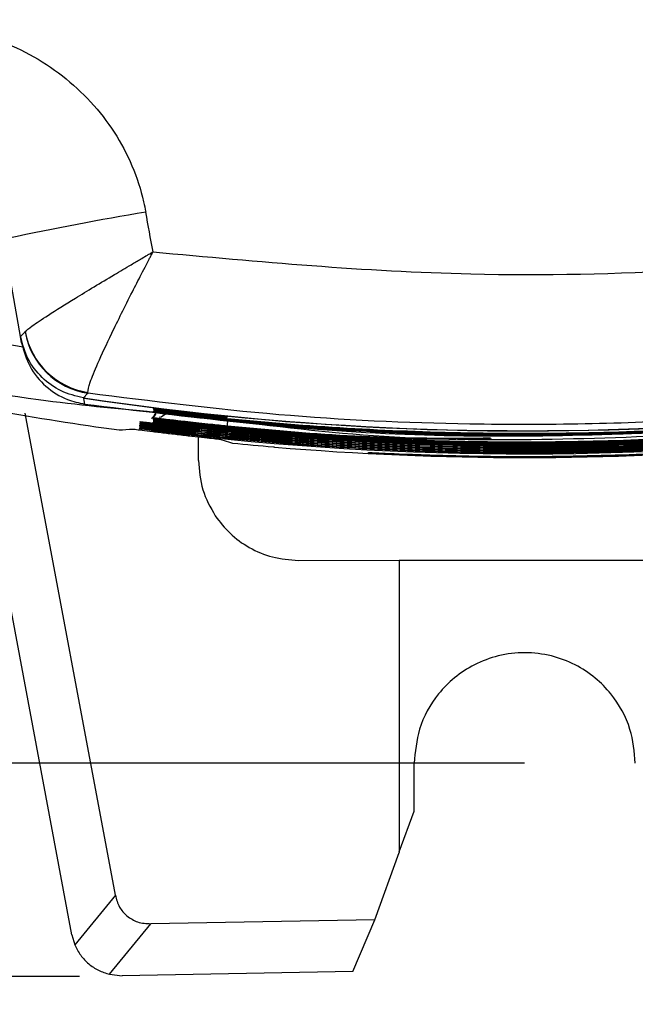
# Model space of a CAD drawing. Header units: millimetres. Extents: x -8 to 420, y 0 to 297.
# Tile 44 of 77: x 280 to 286, y 135 to 145. Entities that reach past the tile are written whole.
import ezdxf

# ---------------------------------------------------------------- set-up
doc = ezdxf.new("R2010")
doc.units = ezdxf.units.MM
doc.layers.add('10', color=7, linetype='Continuous')
doc.layers.add('SLD-0', color=7, linetype='Continuous')
doc.styles.add('SLDTEXTSTYLE2', font='TXT', dxfattribs={"width": 0.7})
doc.dimstyles.new('SLDDIMSTYLE0', dxfattribs={"dimtxt": 2.821533, "dimasz": 2.5, "dimexe": 0, "dimexo": 0.0625, "dimgap": 0.705383, "dimtad": 2, "dimlfac": 2, "dimrnd": 1e-09, "dimzin": 12, "dimdsep": 46, "dimtxsty": 'SLDTEXTSTYLE2', "dimsah": 1, "dimcen": 0.09, "dimadec": 0, "dimazin": 3, "dimtfac": 1, "dimtofl": 0, "dimtmove": 0, "dimatfit": 3, "dimfxl": 1, "dimfrac": 2, "dimtolj": 1, "dimtzin": 12, "dimarcsym": 0})
doc.dimstyles.new('SLDDIMSTYLE1', dxfattribs={"dimtxt": 2.645833, "dimasz": 2.5, "dimexe": 0, "dimexo": 0.0625, "dimgap": 0.661458, "dimtad": 2, "dimlfac": 2, "dimrnd": 1e-09, "dimzin": 4, "dimdsep": 46, "dimtxsty": 'SLDTEXTSTYLE2', "dimblk1": 'NONE', "dimblk2": 'NONE', "dimsah": 1, "dimcen": 0.09, "dimadec": 0, "dimazin": 1, "dimtfac": 1, "dimtofl": 0, "dimtmove": 0, "dimatfit": 3, "dimldrblk": 'NONE', "dimfxl": 1, "dimfrac": 2, "dimtolj": 1, "dimtzin": 12, "dimarcsym": 0})

# ---------------------------------------------------------------- blocks, each defined once
blk = doc.blocks.new('_D')
at = {"layer": '10'}
for p, q in [((297.1777, 201.7989), (297.1777, 123.4726)), ((272.5462, 201.4203), (272.5462, 123.4726)), ((272.5462, 125.4726), (297.1777, 125.4726))]:
    blk.add_line(p, q, dxfattribs=at)
for points in [[(272.5462, 125.4726), (275.0462, 125.1726), (275.0462, 125.7726)], [(297.1777, 125.4726), (294.6777, 125.7726), (294.6777, 125.1726)]]:
    blk.add_solid(points, dxfattribs=at)
at = {"layer": '10', "insert": (283.3553, 128.8832), "char_height": 2.64583, "attachment_point": 1, "style": 'SLDTEXTSTYLE2'}
blk.add_mtext('49', dxfattribs=at)
blk = doc.blocks.new('_D_1')
at = {"layer": '10'}
for p, q in [((284.9277, 222.2402), (256.0746, 222.2402)), ((258.0746, 222.2402), (258.0746, 137.5902)), ((284.9277, 137.5902), (256.0746, 137.5902))]:
    blk.add_line(p, q, dxfattribs=at)
for points in [[(258.0746, 222.2402), (257.7746, 219.7402), (258.3746, 219.7402)], [(258.0746, 137.5902), (258.3746, 140.0902), (257.7746, 140.0902)]]:
    blk.add_solid(points, dxfattribs=at)
at = {"layer": '10', "insert": (254.664, 177.3234), "char_height": 2.64583, "attachment_point": 1, "rotation": 90, "style": 'SLDTEXTSTYLE2'}
blk.add_mtext('169.30', dxfattribs=at)
blk = doc.blocks.new('_NONE')
blk = doc.blocks.new('_D_2')
at = {"layer": '10'}
for p, q in [((280.49, 224.4152), (245.4829, 224.4152)), ((247.4829, 135.4652), (247.4829, 224.4152)), ((280.49, 135.4652), (245.4829, 135.4652))]:
    blk.add_line(p, q, dxfattribs=at)
for points in [[(247.4829, 224.4152), (247.1829, 221.9152), (247.7829, 221.9152)], [(247.4829, 135.4652), (247.7829, 137.9652), (247.1829, 137.9652)]]:
    blk.add_solid(points, dxfattribs=at)
at = {"layer": '10', "insert": (244.0722, 177.3234), "char_height": 2.64583, "attachment_point": 1, "rotation": 90, "style": 'SLDTEXTSTYLE2'}
blk.add_mtext('177.90', dxfattribs=at)

msp = doc.modelspace()

# ---------------------------------------------------------------- linework, layer by layer
at = {"layer": 'SLD-0', "color": 179, "linetype": 'Continuous', "lineweight": 25}
for p, q in [((279.9009, 141.8447), (279.7374, 142.7719)), ((279.9009, 141.8447), (279.9458, 141.8909)), ((279.9458, 141.8909), (279.9477, 141.8946)), ((279.9111, 141.7834), (279.9005, 141.8431)), ((279.9005, 141.8431), (279.9018, 141.8359)), ((280.5735, 141.2801), (280.5697, 141.2762)), ((280.5735, 141.2801), (280.5723, 141.2883)), ((280.5697, 141.2762), (280.5276, 141.234)), ((280.536, 141.2304), (280.5281, 141.2316)), ((280.5281, 141.2316), (280.5288, 141.2279)), ((280.5288, 141.2279), (280.5328, 141.2062)), ((280.5328, 141.2062), (280.5392, 141.1718)), ((280.5361, 141.231), (280.536, 141.2304)), ((280.4122, 135.8811), (279.4216, 141.1753)), ((280.8469, 136.2757), (279.9477, 141.0813)), ((281.2272, 141.0898), (281.2272, 141.0909)), ((281.2275, 141.0989), (281.2275, 141.1)), ((281.2278, 141.108), (281.2279, 141.1091)), ((281.2281, 141.1171), (281.2282, 141.1182)), ((281.2284, 141.1262), (281.2285, 141.1273)), ((281.0942, 140.9892), (281.0943, 140.9902)), ((281.0943, 140.9902), (281.0946, 140.9944)), ((281.0946, 140.9944), (281.0949, 140.9972)), ((281.2237, 140.9896), (281.2238, 140.9907)), ((281.2241, 140.9987), (281.2241, 140.9998)), ((281.2244, 141.0078), (281.2244, 141.0089)), ((281.2247, 141.0169), (281.2247, 141.018)), ((281.225, 141.0261), (281.225, 141.0271)), ((281.2253, 141.0352), (281.2253, 141.0362)), ((281.0886, 140.9258), (281.089, 140.9304)), ((281.0886, 140.9248), (281.0886, 140.9258)), ((281.0898, 140.9391), (281.0899, 140.9401)), ((281.0899, 140.9401), (281.0903, 140.9443)), ((281.0903, 140.9443), (281.0905, 140.9471)), ((281.0913, 140.9568), (281.0917, 140.961)), ((281.0913, 140.9558), (281.0913, 140.9568)), ((281.0917, 140.961), (281.092, 140.9638)), ((281.0927, 140.9725), (281.0928, 140.9735)), ((281.0928, 140.9735), (281.0932, 140.9777)), ((281.0932, 140.9777), (281.0934, 140.9805)), ((281.675, 140.6111), (281.675, 140.8456)), ((283.3702, 140.6841), (283.3702, 140.6892)), ((282.6709, 139.6138), (283.6777, 139.6152)), ((283.6777, 139.6148), (283.6777, 136.7016)), ((287.194, 139.6105), (283.6777, 139.6137)), ((283.8261, 137.114), (283.8261, 137.5903)), ((283.6777, 136.706), (283.8261, 137.114)), ((283.4329, 136.0299), (283.6777, 136.7016)), ((280.8469, 136.2757), (280.4424, 135.7798)), ((280.7881, 135.4861), (281.1999, 135.9909)), ((283.4329, 136.0299), (281.1999, 135.9909)), ((283.2157, 135.5128), (283.4329, 136.0299)), ((280.4122, 135.8811), (280.4424, 135.7798)), ((280.7881, 135.4861), (280.9125, 135.4726)), ((283.2157, 135.5128), (280.9125, 135.4726))]:
    msp.add_line(p, q, dxfattribs=at)
for centre, radius, start, end in [((286.1498, 113.0936), 30.4066, 99.46511, 102.08685), ((284.9277, 170.6323), 29.7257, 261.48755, 286.38586), ((284.9277, 170.6323), 29.728, 261.50456, 286.39108), ((284.9277, 170.6323), 29.7275, 261.50457, 286.40288), ((280.6854, 142.0229), 0.7512, 190.12384, 261.43842), ((280.6865, 142.0308), 0.7512, 190.44131, 261.26059), ((284.9277, 170.6323), 29.9921, 257.48334, 262.25271), ((281.1141, 141.1459), 0.15, 308.11151, 337.16825), ((278.8666, 171.6196), 30.7719, 273.76018, 274.0127), ((281.109, 141.0878), 0.15, 262.63689, 295.29409), ((284.9277, 170.6323), 29.9568, 263.88658, 278.07241), ((291.282, 171.8187), 32.3895, 253.13644, 253.29924), ((290.9864, 170.8355), 31.3628, 253.30031, 253.38021), ((284.9277, 170.6323), 29.9911, 264.42863, 265.20835), ((284.9277, 170.6323), 29.9932, 265.22888, 274.77112)]:
    msp.add_arc(centre, radius, start, end, dxfattribs=at)
at = {"layer": 'SLD-0', "color": 8, "linetype": 'Continuous', "lineweight": 25}
for centre, radius, start, end in [((281.1134, 141.1379), 0.15, 313.80216, 354.99958), ((281.244, 141.185), 0.15, 285.47614, 313.54517), ((281.4659, 141.1055), 0.5011, 352.58583, 354.17426), ((279.0896, 141.2866), 2.8929, 353.31122, 354.47759), ((281.4032, 140.973), 0.5663, 351.23071, 354.56901), ((280.8415, 141.0115), 1.1325, 351.95456, 354.43183), ((281.4377, 140.9511), 0.5314, 351.19955, 354.47459)]:
    msp.add_arc(centre, radius, start, end, dxfattribs=at)
at = {"layer": 'SLD-0', "color": 179, "linetype": 'Continuous', "lineweight": 25}
for centre, major_axis, ratio, start_param, end_param in [((284.9277, 107.0025), (-52.1655, 288.1376), 0.009328, 4.834874, 4.836261), ((291.2796, 170.6323), (31.7623, 0), 0.9798, 4.429787, 4.430133)]:
    msp.add_ellipse(centre, major_axis=major_axis, ratio=ratio, start_param=start_param, end_param=end_param, dxfattribs=at)
for points, knots in [([(278.8618, 144.9319), (279.1229, 144.9088), (279.6437, 144.8628), (280.3409, 144.4792), (280.8683, 143.9106), (281.0871, 143.4011), (281.1427, 143.1207), (281.1495, 143.0862)], [0, 0, 0, 0, 0.2460961, 0.4908764, 0.730842, 0.9668608, 1, 1, 1, 1]), ([(281.2218, 142.6899), (282.2774, 142.5927), (284.0583, 142.4289), (286.5798, 142.4861), (288.7752, 142.6817), (290.9687, 143.0307), (292.4064, 143.397), (293.1253, 143.5801)], [0, 0, 0, 0, 0.264079, 0.445522, 0.626967, 0.81348, 1, 1, 1, 1]), ([(279.9477, 141.8946), (279.9639, 141.9099), (279.9958, 141.9398), (280.1737, 142.058), (280.4487, 142.2301), (280.7495, 142.4115), (280.9783, 142.547), (281.0841, 142.6093), (281.1436, 142.6441), (281.1773, 142.6639), (281.1965, 142.6751), (281.2074, 142.6814), (281.213, 142.6847), (281.2157, 142.6863), (281.2182, 142.6878), (281.2201, 142.6889), (281.2218, 142.6899)], [0, 0, 0, 0, 0.186386, 0.365922, 0.567085, 0.79675, 0.886333, 0.935691, 0.963484, 0.97924, 0.988193, 0.993284, 0.996179, 0.996943, 0.99749, 1, 1, 1, 1]), ([(280.5723, 141.2883), (280.5763, 141.3154), (280.5841, 141.3686), (280.6695, 141.5775), (280.8101, 141.8809), (280.969, 142.2003), (281.0912, 142.4388), (281.1479, 142.5484), (281.1798, 142.6097), (281.1979, 142.6443), (281.2082, 142.664), (281.2141, 142.6752), (281.2171, 142.6809), (281.2185, 142.6837), (281.2198, 142.6862), (281.2209, 142.6882), (281.2218, 142.6899)], [0, 0, 0, 0, 0.186348, 0.365858, 0.567057, 0.796789, 0.886452, 0.935811, 0.96359, 0.979327, 0.988258, 0.993331, 0.996212, 0.996944, 0.997498, 1, 1, 1, 1]), ([(293.3128, 142.1431), (292.5982, 141.9549), (291.1688, 141.5784), (288.9477, 141.2074), (286.6809, 140.9885), (284.5103, 140.9481), (282.4692, 141.0416), (281.2065, 141.2005), (280.5735, 141.2801)], [0, 0, 0, 0, 0.173402, 0.346798, 0.525087, 0.703374, 0.851312, 1, 1, 1, 1]), ([(280.5276, 141.234), (280.4515, 141.2525), (280.2995, 141.2895), (280.1082, 141.4305), (279.9623, 141.6181), (279.9213, 141.7692), (279.9009, 141.8447)], [0, 0, 0, 0, 0.25005, 0.500004, 0.749956, 1, 1, 1, 1]), ([(279.9111, 141.7834), (279.9339, 141.7017), (279.9795, 141.5383), (280.1459, 141.3407), (280.3412, 141.2155), (280.4814, 141.1846), (280.5392, 141.1718)], [0, 0, 0, 0, 0.270156, 0.540355, 0.810494, 1, 1, 1, 1]), ([(280.5392, 141.1718), (281.5702, 141.0457), (283.6437, 140.7922), (285.7313, 140.8669), (286.7809, 140.9044)], [0, 0, 0, 0, 0.497235, 1, 1, 1, 1]), ([(281.2272, 141.0909), (281.2353, 141.0901), (281.2515, 141.0887), (281.3775, 141.0739), (281.5631, 141.0527), (281.7701, 141.0301), (281.9077, 141.0162), (281.9628, 141.0106)], [0, 0, 0, 0, 0.212894, 0.425985, 0.64019, 0.856114, 1, 1, 1, 1]), ([(281.9628, 141.0044), (281.8795, 141.0129), (281.7129, 141.0301), (281.4914, 141.0557), (281.325, 141.0762), (281.239, 141.0877), (281.2305, 141.0892), (281.2272, 141.0898)], [0, 0, 0, 0, 0.217093, 0.433959, 0.650296, 0.865215, 1, 1, 1, 1]), ([(281.2275, 141.1), (281.2356, 141.0992), (281.2518, 141.0978), (281.3777, 141.083), (281.5633, 141.0618), (281.7701, 141.0393), (281.9077, 141.0253), (281.9628, 141.0197)], [0, 0, 0, 0, 0.212893, 0.425982, 0.640187, 0.856112, 1, 1, 1, 1]), ([(281.9628, 141.0135), (281.8795, 141.0221), (281.713, 141.0392), (281.4916, 141.0648), (281.3253, 141.0853), (281.2393, 141.0968), (281.2308, 141.0983), (281.2275, 141.0989)], [0, 0, 0, 0, 0.217094, 0.433962, 0.650299, 0.865218, 1, 1, 1, 1]), ([(281.9628, 141.0226), (281.8795, 141.0312), (281.7131, 141.0483), (281.4918, 141.0739), (281.3256, 141.0944), (281.2396, 141.1059), (281.2311, 141.1074), (281.2278, 141.108)], [0, 0, 0, 0, 0.217095, 0.433964, 0.650302, 0.86522, 1, 1, 1, 1]), ([(281.2279, 141.1091), (281.2359, 141.1083), (281.2521, 141.1069), (281.378, 141.0921), (281.5634, 141.0709), (281.7702, 141.0484), (281.9078, 141.0344), (281.9628, 141.0288)], [0, 0, 0, 0, 0.2128924, 0.4259819, 0.640185, 0.8561104, 1, 1, 1, 1]), ([(281.9628, 141.0317), (281.8795, 141.0403), (281.7132, 141.0575), (281.492, 141.083), (281.3259, 141.1036), (281.2399, 141.115), (281.2314, 141.1165), (281.2281, 141.1171)], [0, 0, 0, 0, 0.217097, 0.433967, 0.650304, 0.865224, 1, 1, 1, 1]), ([(281.2282, 141.1182), (281.2362, 141.1174), (281.2524, 141.116), (281.3782, 141.1012), (281.5636, 141.08), (281.7703, 141.0575), (281.9078, 141.0435), (281.9628, 141.0379)], [0, 0, 0, 0, 0.212892, 0.425981, 0.640184, 0.856109, 1, 1, 1, 1]), ([(281.9628, 141.0408), (281.8796, 141.0494), (281.7133, 141.0666), (281.4922, 141.0921), (281.3261, 141.1127), (281.2402, 141.1241), (281.2317, 141.1256), (281.2284, 141.1262)], [0, 0, 0, 0, 0.217097, 0.43397, 0.650308, 0.865227, 1, 1, 1, 1]), ([(281.2285, 141.1273), (281.2366, 141.1266), (281.2527, 141.1251), (281.3785, 141.1104), (281.5638, 141.0892), (281.7704, 141.0666), (281.9078, 141.0526), (281.9628, 141.047)], [0, 0, 0, 0, 0.2128923, 0.4259773, 0.6401824, 0.8561069, 1, 1, 1, 1]), ([(281.2622, 141.0997), (281.2578, 141.0993), (281.2508, 141.0988), (281.2437, 141.0988), (281.2397, 141.099), (281.2372, 141.0991), (281.237, 141.0992), (281.2368, 141.0992)], [0, 0, 0, 0, 0.2482212, 0.4055351, 0.5527049, 0.7646376, 1, 1, 1, 1]), ([(281.9628, 141.0288), (282.0623, 141.0192), (282.5601, 140.9709), (283.8607, 140.8812), (285.8694, 140.8644), (287.7616, 140.9963), (288.843, 141.1406), (289.1281, 141.1787)], [0, 0, 0, 0, 0.041766, 0.208864, 0.544366, 0.879868, 1, 1, 1, 1]), ([(289.1283, 141.1725), (289.0293, 141.1587), (288.534, 141.0897), (287.2382, 140.9456), (285.232, 140.8449), (283.3358, 140.8975), (282.2493, 140.9965), (281.9628, 141.0226)], [0, 0, 0, 0, 0.041765, 0.208858, 0.54435, 0.879843, 1, 1, 1, 1]), ([(281.9628, 141.0197), (282.0623, 141.01), (282.5601, 140.9618), (283.8608, 140.8721), (285.8694, 140.8554), (287.7617, 140.9872), (288.8432, 141.1315), (289.1284, 141.1696)], [0, 0, 0, 0, 0.041765, 0.208855, 0.544342, 0.87983, 1, 1, 1, 1]), ([(289.1286, 141.1634), (289.0296, 141.1496), (288.5343, 141.0806), (287.2385, 140.9366), (285.2323, 140.8358), (283.3361, 140.8884), (282.2494, 140.9874), (281.9628, 141.0135)], [0, 0, 0, 0, 0.041763, 0.208849, 0.544326, 0.879804, 1, 1, 1, 1]), ([(281.9628, 141.0106), (282.0623, 141.0009), (282.5601, 140.9527), (283.8608, 140.8631), (285.8694, 140.8463), (287.7618, 140.9781), (288.8434, 141.1224), (289.1287, 141.1604)], [0, 0, 0, 0, 0.041763, 0.208846, 0.544319, 0.879791, 1, 1, 1, 1]), ([(289.1289, 141.1543), (289.0299, 141.1405), (288.5346, 141.0715), (287.2388, 140.9275), (285.2327, 140.8268), (283.3363, 140.8793), (282.2495, 140.9783), (281.9628, 141.0044)], [0, 0, 0, 0, 0.0417616, 0.2088401, 0.5443027, 0.8797652, 1, 1, 1, 1]), ([(289.1311, 141.0904), (289.0321, 141.0766), (288.5368, 141.0077), (287.241, 140.864), (285.2349, 140.7633), (283.3378, 140.8156), (282.2503, 140.9144), (281.9628, 140.9405)], [0, 0, 0, 0, 0.041749, 0.208779, 0.544137, 0.879495, 1, 1, 1, 1]), ([(281.9628, 140.9376), (282.0624, 140.928), (282.5601, 140.8799), (283.8608, 140.7904), (285.8694, 140.7738), (287.7626, 140.9053), (288.8451, 141.0494), (289.1312, 141.0875)], [0, 0, 0, 0, 0.0417489, 0.208776, 0.5441291, 0.8794822, 1, 1, 1, 1]), ([(289.1314, 141.0813), (289.0324, 141.0675), (288.5371, 140.9986), (287.2413, 140.8549), (285.2352, 140.7543), (283.338, 140.8065), (282.2504, 140.9053), (281.9628, 140.9314)], [0, 0, 0, 0, 0.041748, 0.20877, 0.544113, 0.879456, 1, 1, 1, 1]), ([(281.9628, 140.8867), (281.864, 140.8969), (281.6665, 140.9172), (281.4045, 140.948), (281.2082, 140.9729), (281.1077, 140.9867), (281.0979, 140.9885), (281.0942, 140.9892)], [0, 0, 0, 0, 0.217568, 0.434902, 0.651843, 0.867511, 1, 1, 1, 1]), ([(281.0949, 140.9972), (281.1045, 140.9963), (281.1237, 140.9945), (281.2733, 140.9764), (281.4936, 140.9506), (281.7376, 140.9237), (281.8993, 140.9073), (281.9628, 140.9009)], [0, 0, 0, 0, 0.213726, 0.427649, 0.642719, 0.859429, 1, 1, 1, 1]), ([(281.9628, 140.904), (281.8791, 140.9126), (281.7117, 140.9298), (281.4892, 140.9554), (281.3221, 140.976), (281.2356, 140.9875), (281.227, 140.989), (281.2237, 140.9896)], [0, 0, 0, 0, 0.217079, 0.433933, 0.650262, 0.865181, 1, 1, 1, 1]), ([(281.2238, 140.9907), (281.2319, 140.9899), (281.2482, 140.9885), (281.3748, 140.9737), (281.5613, 140.9524), (281.7692, 140.9298), (281.9075, 140.9158), (281.9628, 140.9102)], [0, 0, 0, 0, 0.212904, 0.4260049, 0.6402145, 0.8561345, 1, 1, 1, 1]), ([(281.2241, 140.9998), (281.2322, 140.9991), (281.2485, 140.9976), (281.375, 140.9828), (281.5614, 140.9616), (281.7693, 140.939), (281.9075, 140.925), (281.9628, 140.9194)], [0, 0, 0, 0, 0.212903, 0.426003, 0.640212, 0.856133, 1, 1, 1, 1]), ([(281.9628, 140.9131), (281.8791, 140.9217), (281.7118, 140.9389), (281.4894, 140.9645), (281.3223, 140.9851), (281.2359, 140.9966), (281.2274, 140.9981), (281.2241, 140.9987)], [0, 0, 0, 0, 0.217081, 0.433936, 0.650265, 0.865183, 1, 1, 1, 1]), ([(281.2244, 141.0089), (281.2325, 141.0082), (281.2488, 141.0067), (281.3752, 140.9919), (281.5616, 140.9707), (281.7694, 140.9481), (281.9076, 140.9341), (281.9628, 140.9285)], [0, 0, 0, 0, 0.212902, 0.426001, 0.64021, 0.856131, 1, 1, 1, 1]), ([(281.9628, 140.9223), (281.8792, 140.9308), (281.7119, 140.948), (281.4896, 140.9736), (281.3226, 140.9942), (281.2362, 141.0057), (281.2277, 141.0072), (281.2244, 141.0078)], [0, 0, 0, 0, 0.217082, 0.433938, 0.650268, 0.865187, 1, 1, 1, 1]), ([(281.2247, 141.018), (281.2328, 141.0173), (281.2491, 141.0158), (281.3755, 141.001), (281.5618, 140.9798), (281.7694, 140.9572), (281.9076, 140.9432), (281.9628, 140.9376)], [0, 0, 0, 0, 0.212901, 0.426, 0.640208, 0.856129, 1, 1, 1, 1]), ([(281.9628, 140.9314), (281.8792, 140.94), (281.712, 140.9571), (281.4898, 140.9828), (281.3229, 141.0033), (281.2365, 141.0148), (281.228, 141.0164), (281.2247, 141.0169)], [0, 0, 0, 0, 0.217083, 0.433941, 0.650271, 0.86519, 1, 1, 1, 1]), ([(281.225, 141.0271), (281.2331, 141.0264), (281.2494, 141.0249), (281.3757, 141.0101), (281.5619, 140.9889), (281.7695, 140.9663), (281.9076, 140.9523), (281.9628, 140.9467)], [0, 0, 0, 0, 0.2129, 0.425997, 0.640206, 0.856127, 1, 1, 1, 1]), ([(281.9628, 140.9405), (281.8792, 140.9491), (281.7121, 140.9663), (281.49, 140.9919), (281.3232, 141.0125), (281.2368, 141.0239), (281.2283, 141.0255), (281.225, 141.0261)], [0, 0, 0, 0, 0.217084, 0.433943, 0.650274, 0.865193, 1, 1, 1, 1]), ([(281.2253, 141.0362), (281.2335, 141.0355), (281.2497, 141.034), (281.376, 141.0192), (281.5621, 140.998), (281.7696, 140.9754), (281.9076, 140.9614), (281.9628, 140.9558)], [0, 0, 0, 0, 0.2129, 0.425995, 0.640203, 0.856125, 1, 1, 1, 1]), ([(281.9628, 140.9496), (281.8793, 140.9582), (281.7123, 140.9754), (281.4902, 141.001), (281.3234, 141.0216), (281.2371, 141.033), (281.2286, 141.0346), (281.2253, 141.0352)], [0, 0, 0, 0, 0.217085, 0.433946, 0.650278, 0.865196, 1, 1, 1, 1]), ([(281.9628, 140.9285), (282.0624, 140.9189), (282.5601, 140.8708), (283.8608, 140.7814), (285.8694, 140.7647), (287.7627, 140.8962), (288.8453, 141.0402), (289.1315, 141.0783)], [0, 0, 0, 0, 0.041747, 0.208767, 0.544105, 0.879444, 1, 1, 1, 1]), ([(289.1318, 141.0722), (289.0327, 141.0584), (288.5374, 140.9895), (287.2416, 140.8458), (285.2355, 140.7452), (283.3382, 140.7974), (282.2505, 140.8961), (281.9628, 140.9223)], [0, 0, 0, 0, 0.0417459, 0.2087611, 0.5440894, 0.8794177, 1, 1, 1, 1]), ([(281.9628, 140.9194), (282.0624, 140.9098), (282.5601, 140.8617), (283.8608, 140.7723), (285.8694, 140.7556), (287.7628, 140.887), (288.8455, 141.0311), (289.1319, 141.0692)], [0, 0, 0, 0, 0.0417454, 0.2087585, 0.5440817, 0.879405, 1, 1, 1, 1]), ([(289.1321, 141.063), (289.033, 141.0493), (288.5377, 140.9804), (287.2419, 140.8368), (285.2358, 140.7361), (283.3384, 140.7883), (282.2506, 140.887), (281.9628, 140.9131)], [0, 0, 0, 0, 0.041744, 0.208752, 0.544066, 0.879379, 1, 1, 1, 1]), ([(281.9628, 140.9102), (282.0624, 140.9006), (282.5601, 140.8526), (283.8608, 140.7632), (285.8694, 140.7465), (287.7629, 140.8779), (288.8457, 141.022), (289.1322, 141.0601)], [0, 0, 0, 0, 0.041744, 0.20875, 0.544058, 0.879366, 1, 1, 1, 1]), ([(289.1324, 141.0539), (289.0333, 141.0401), (288.538, 140.9713), (287.2422, 140.8277), (285.2361, 140.7271), (283.3386, 140.7792), (282.2507, 140.8779), (281.9628, 140.904)], [0, 0, 0, 0, 0.041742, 0.208743, 0.544042, 0.87934, 1, 1, 1, 1]), ([(281.9628, 140.9009), (282.0624, 140.8913), (282.5601, 140.8432), (283.8608, 140.7539), (285.8694, 140.7373), (287.7635, 140.8686), (288.8467, 141.0127), (289.1337, 141.0509)], [0, 0, 0, 0, 0.041734, 0.208703, 0.543943, 0.879184, 1, 1, 1, 1]), ([(289.1342, 141.0368), (289.0351, 141.023), (288.5398, 140.9542), (287.2441, 140.8105), (285.2379, 140.7098), (283.3398, 140.7618), (282.2513, 140.8605), (281.9628, 140.8867)], [0, 0, 0, 0, 0.041731, 0.208689, 0.543907, 0.879125, 1, 1, 1, 1]), ([(281.9628, 140.884), (282.0624, 140.8744), (282.5601, 140.8264), (283.8608, 140.7372), (285.8694, 140.7205), (287.7637, 140.8518), (288.8471, 140.9959), (289.1343, 141.034)], [0, 0, 0, 0, 0.041731, 0.2086868, 0.5438998, 0.8791127, 1, 1, 1, 1]), ([(289.1347, 141.0199), (289.0357, 141.0062), (288.5404, 140.9374), (287.2446, 140.7938), (285.2385, 140.6931), (283.3402, 140.745), (282.2515, 140.8437), (281.9629, 140.8698)], [0, 0, 0, 0, 0.041728, 0.208673, 0.543863, 0.879054, 1, 1, 1, 1]), ([(281.9629, 140.8672), (282.0624, 140.8576), (282.5602, 140.8096), (283.8608, 140.7204), (285.8694, 140.7038), (287.7639, 140.835), (288.8475, 140.979), (289.1348, 141.0172)], [0, 0, 0, 0, 0.041728, 0.208671, 0.543856, 0.879042, 1, 1, 1, 1]), ([(289.1353, 141.0031), (289.0363, 140.9893), (288.541, 140.9206), (287.2452, 140.777), (285.2391, 140.6764), (283.3406, 140.7282), (282.2517, 140.8268), (281.9629, 140.853)], [0, 0, 0, 0, 0.041725, 0.2086565, 0.5438195, 0.8789825, 1, 1, 1, 1]), ([(281.9629, 140.8504), (282.0624, 140.8408), (282.5602, 140.7928), (283.8608, 140.7037), (285.8694, 140.687), (287.7641, 140.8182), (288.8479, 140.9622), (289.1354, 141.0004)], [0, 0, 0, 0, 0.041725, 0.208654, 0.543812, 0.87897, 1, 1, 1, 1]), ([(289.1359, 140.9862), (289.0369, 140.9725), (288.5416, 140.9038), (287.2458, 140.7603), (285.2397, 140.6596), (283.341, 140.7114), (282.2519, 140.81), (281.9629, 140.8361)], [0, 0, 0, 0, 0.041722, 0.20864, 0.543776, 0.878911, 1, 1, 1, 1]), ([(281.9629, 140.8335), (282.0624, 140.8239), (282.5602, 140.776), (283.8609, 140.6869), (285.8694, 140.6703), (287.7643, 140.8014), (288.8483, 140.9453), (289.136, 140.9835)], [0, 0, 0, 0, 0.041721, 0.208638, 0.543769, 0.878899, 1, 1, 1, 1]), ([(281.02, 140.9231), (281.0248, 140.9226), (281.0343, 140.9217), (281.1081, 140.9125), (281.2169, 140.8991), (281.3533, 140.8825), (281.5017, 140.8651), (281.6449, 140.8489), (281.7664, 140.8354), (281.8515, 140.8262), (281.8835, 140.8225), (281.8855, 140.8221), (281.886, 140.822)], [0, 0, 0, 0, 0.106389, 0.212774, 0.319337, 0.427113, 0.535184, 0.643894, 0.752019, 0.859845, 0.967049, 1, 1, 1, 1]), ([(281.7374, 140.8458), (281.6644, 140.8539), (281.5184, 140.8699), (281.324, 140.8934), (281.1772, 140.9122), (281.0996, 140.9228), (281.0917, 140.9242), (281.0886, 140.9248)], [0, 0, 0, 0, 0.2152457, 0.4302662, 0.6450022, 0.8593827, 1, 1, 1, 1]), ([(281.089, 140.9304), (281.0987, 140.9295), (281.1181, 140.9276), (281.2686, 140.9095), (281.4905, 140.8836), (281.7362, 140.8565), (281.8989, 140.84), (281.9629, 140.8335)], [0, 0, 0, 0, 0.213731, 0.427659, 0.642729, 0.859436, 1, 1, 1, 1]), ([(281.9629, 140.8361), (281.8636, 140.8464), (281.665, 140.8668), (281.4017, 140.8977), (281.2044, 140.9227), (281.1034, 140.9365), (281.0936, 140.9384), (281.0898, 140.9391)], [0, 0, 0, 0, 0.217559, 0.434884, 0.651821, 0.867489, 1, 1, 1, 1]), ([(281.0905, 140.9471), (281.1002, 140.9462), (281.1195, 140.9443), (281.2698, 140.9262), (281.4913, 140.9003), (281.7365, 140.8733), (281.899, 140.8568), (281.9629, 140.8504)], [0, 0, 0, 0, 0.213728, 0.427655, 0.642726, 0.859434, 1, 1, 1, 1]), ([(281.9629, 140.853), (281.8637, 140.8632), (281.6655, 140.8836), (281.4027, 140.9145), (281.2057, 140.9394), (281.1048, 140.9532), (281.095, 140.9551), (281.0913, 140.9558)], [0, 0, 0, 0, 0.217562, 0.43489, 0.651828, 0.867496, 1, 1, 1, 1]), ([(281.092, 140.9638), (281.1016, 140.9629), (281.1209, 140.961), (281.2709, 140.9429), (281.492, 140.9171), (281.7369, 140.8901), (281.8991, 140.8737), (281.9629, 140.8672)], [0, 0, 0, 0, 0.213728, 0.427653, 0.642724, 0.859432, 1, 1, 1, 1]), ([(281.9629, 140.8698), (281.8639, 140.88), (281.666, 140.9004), (281.4036, 140.9312), (281.2069, 140.9562), (281.1063, 140.97), (281.0965, 140.9718), (281.0927, 140.9725)], [0, 0, 0, 0, 0.217565, 0.434896, 0.651836, 0.867504, 1, 1, 1, 1]), ([(281.0934, 140.9805), (281.103, 140.9796), (281.1223, 140.9778), (281.2721, 140.9597), (281.4928, 140.9339), (281.7373, 140.9069), (281.8992, 140.8905), (281.9628, 140.884)], [0, 0, 0, 0, 0.213727, 0.427651, 0.642721, 0.859431, 1, 1, 1, 1]), ([(281.9628, 140.9558), (282.0623, 140.9463), (282.5601, 140.8986), (283.434, 140.8288), (284.2101, 140.8326), (284.586, 140.8344)], [0, 0, 0, 0, 0.114179, 0.570984, 1, 1, 1, 1]), ([(281.9628, 140.9467), (282.0624, 140.9372), (282.5601, 140.8895), (283.4382, 140.8195), (284.2186, 140.8233), (284.5987, 140.8252)], [0, 0, 0, 0, 0.113629, 0.568233, 1, 1, 1, 1]), ([(283.3702, 140.6892), (283.3736, 140.6891), (283.3803, 140.689), (283.4333, 140.6866), (283.5112, 140.6831), (283.5977, 140.6792), (283.6551, 140.6768), (283.6779, 140.6758)], [0, 0, 0, 0, 0.2144217, 0.428849, 0.6429561, 0.8580037, 1, 1, 1, 1]), ([(281.675, 140.6111), (281.6826, 140.5112), (281.6977, 140.3143), (281.7947, 140.1424), (281.8424, 140.0578)], [0, 0, 0, 0, 0.507545, 1, 1, 1, 1]), ([(283.6779, 140.6686), (283.6432, 140.6701), (283.574, 140.6731), (283.4817, 140.6776), (283.4122, 140.6814), (283.3754, 140.6836), (283.3716, 140.6839), (283.3702, 140.6841)], [0, 0, 0, 0, 0.215003, 0.430024, 0.644588, 0.859664, 1, 1, 1, 1]), ([(283.6779, 140.6758), (283.9089, 140.6678), (284.3709, 140.6518), (285.2045, 140.6456), (285.8066, 140.6643), (286.1776, 140.6758)], [0, 0, 0, 0, 0.277349, 0.554698, 1, 1, 1, 1]), ([(286.1776, 140.6686), (285.9466, 140.6606), (285.4845, 140.6446), (284.6509, 140.6384), (284.0489, 140.6571), (283.6779, 140.6686)], [0, 0, 0, 0, 0.277346, 0.554692, 1, 1, 1, 1]), ([(281.8424, 140.0578), (281.8888, 139.9973), (281.9839, 139.8733), (282.1807, 139.7334), (282.4133, 139.6338), (282.5838, 139.6206), (282.6709, 139.6138)], [0, 0, 0, 0, 0.233297, 0.477668, 0.733209, 1, 1, 1, 1]), ([(286.0314, 137.5903), (286.0209, 137.7049), (285.9983, 137.9536), (285.8345, 138.2442), (285.6322, 138.4499), (285.4315, 138.5818), (285.1928, 138.6714), (284.9295, 138.7038), (284.666, 138.6718), (284.4269, 138.5824), (284.2259, 138.4505), (284.0233, 138.2448), (283.8593, 137.954), (283.8365, 137.705), (283.8261, 137.5903)], [0, 0, 0, 0, 0.099234, 0.215374, 0.280086, 0.349055, 0.422276, 0.499742, 0.577318, 0.650623, 0.719658, 0.784423, 0.900658, 1, 1, 1, 1]), ([(280.8469, 136.2757), (280.8572, 136.2343), (280.8771, 136.1549), (280.9337, 136.0961), (280.9609, 136.0678)], [0, 0, 0, 0, 0.520139, 1, 1, 1, 1]), ([(280.9609, 136.0678), (280.9954, 136.0448), (281.0676, 135.9966), (281.1545, 135.9929), (281.1999, 135.9909)], [0, 0, 0, 0, 0.477878, 1, 1, 1, 1]), ([(280.4424, 135.7798), (280.4601, 135.7443), (280.4951, 135.6744), (280.5776, 135.5882), (280.676, 135.5209), (280.7503, 135.4978), (280.7881, 135.4861)], [0, 0, 0, 0, 0.254242, 0.500816, 0.746358, 1, 1, 1, 1])]:
    msp.add_open_spline(points, degree=3, knots=knots, dxfattribs=at)
at = {"layer": 'SLD-0', "color": 8, "linetype": 'Continuous', "lineweight": 25}
for points, knots in [([(276.5763, 142.513), (276.6948, 142.4782), (277.7945, 142.1553), (278.9209, 141.9367), (279.9259, 141.7417)], [0, 0, 0, 0, 0.107785, 1, 1, 1, 1]), ([(281.2369, 141.0897), (280.8506, 141.1261), (279.3487, 141.2675), (277.7551, 141.6675), (276.5596, 142.016), (276.439, 142.0511)], [0, 0, 0, 0, 0.237438, 0.923136, 1, 1, 1, 1]), ([(286.7809, 140.8748), (285.6588, 140.8261), (283.9819, 140.7534), (282.3192, 140.9632), (281.7692, 141.0326)], [0, 0, 0, 0, 0.6691623, 1, 1, 1, 1])]:
    msp.add_open_spline(points, degree=3, knots=knots, dxfattribs=at)

# ---------------------------------------------------------------- dimensions: what is measured, and where the dimension line sits
at = {"layer": '10'}
for base, p1, p2, picture, middle in [((247.4829, 135.4652), (280.49, 224.4152), (280.49, 135.4652), '_D_2', (247.4829, 181.0276)), ((258.0746, 222.2402), (284.9277, 137.5902), (284.9277, 222.2402), '_D_1', (258.0746, 181.0276))]:
    dim = msp.add_linear_dim(base=base, p1=p1, p2=p2, angle=90, dimstyle='SLDDIMSTYLE1', dxfattribs=at)
    dim.commit()
    dim.dimension.update_dxf_attribs({"geometry": picture, "text_midpoint": middle, "dimtype": 160})
dim = msp.add_linear_dim(base=(297.1777, 125.4726), p1=(272.5462, 201.4203), p2=(297.1777, 201.7989), text='49', dimstyle='SLDDIMSTYLE0', dxfattribs=at)
dim.commit()
dim.dimension.update_dxf_attribs({"geometry": '_D', "text_midpoint": (284.59, 125.4726), "dimtype": 160})

doc.saveas('drawing.dxf')
